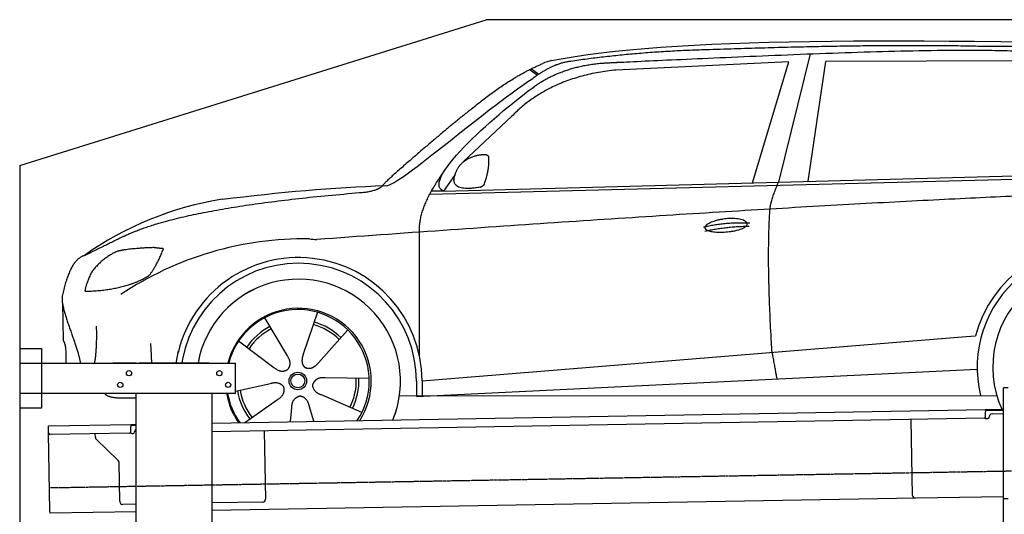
# Model space of a CAD drawing. Header units: millimetres. Extents: x 1073 to 6773, y 5741 to 11866.
# Tile 3 of 4: x 1073 to 4451, y 10169 to 11866. Entities that reach past the tile are written whole.
import ezdxf

# ---------------------------------------------------------------- set-up
doc = ezdxf.new("R2010")
doc.units = ezdxf.units.MM
doc.linetypes.add('GEN3', pattern=[6.25, 5, -1.25])
doc.layers.get('0').update_dxf_attribs({"lineweight": 25})
doc.layers.add('3', color=6, linetype='GEN3', lineweight=25)
doc.layers.add('Car', color=10, linetype='Continuous')

msp = doc.modelspace()

# ---------------------------------------------------------------- linework, layer by layer
for p, q in [((1072.8, 11365.9), (2672.8, 11865.9)), ((5822.8, 11865.9), (2672.8, 11865.9)), ((1072.8, 11365.9), (1072.8, 5915.9)), ((1072.8, 10738), (1147.8, 10738)), ((1147.8, 10738), (1147.8, 10533)), ((1072.8, 10688), (1812.8, 10688)), ((1472.8, 10688), (1392.8, 10688)), ((1472.8, 10688), (1482.8, 10688)), ((1722.8, 10688), (1482.8, 10688)), ((1722.8, 10688), (1732.8, 10688)), ((1732.8, 10688), (1812.8, 10688)), ((1812.8, 10583), (1812.8, 10688)), ((1812.8, 10583), (1072.8, 10583)), ((1472.8, 8708), (1472.8, 10583)), ((1732.8, 8063), (1732.8, 10583)), ((4447.6, 10222.5), (4447.6, 10602.5)), ((4463.6, 10602.5), (4447.6, 10602.5)), ((4447.6, 10222.5), (4447.6, 10602.5)), ((1147.8, 10533), (1072.8, 10533)), ((1732.8, 10482.1), (4386.1, 10528.4)), ((4386.1, 10528.4), (4396.1, 10528.6)), ((4386.1, 10528.4), (4386.2, 10520.4)), ((4396.2, 10524.6), (4386.2, 10524.4)), ((4386.5, 10503.4), (4386.2, 10520.4)), ((4396.1, 10528.6), (4445.9, 10529.4)), ((4447.6, 10525.5), (4396.2, 10524.6)), ((4408.8, 10513.8), (4447.6, 10514.5)), ((1171.6, 10472.3), (1454, 10477.2)), ((1171.7, 10464.3), (1171.6, 10472.3)), ((1454, 10477.2), (1464, 10477.4)), ((1454, 10477.2), (1454.2, 10469.2)), ((1464.1, 10473.4), (1454.1, 10473.2)), ((1464, 10477.4), (1472.8, 10477.5)), ((1472.8, 10473.5), (1464.1, 10473.4)), ((4381.6, 10498.3), (1732.8, 10452.1)), ((4136.2, 10234), (4131.7, 10493.9)), ((4389.1, 10497.4), (4394.1, 10497.5)), ((4399, 10502.6), (4399, 10503.6)), ((1172, 10447.3), (1171.7, 10464.3)), ((1176.7, 10180.3), (1172, 10447.3)), ((1449.6, 10447.1), (1177.1, 10442.4)), ((1332.3, 10433.2), (1332.1, 10445.1)), ((1454.5, 10452.2), (1454.2, 10469.2)), ((1457.1, 10446.3), (1462.1, 10446.3)), ((1467, 10451.4), (1467, 10452.4)), ((1912, 10455.2), (1916.1, 10221.2)), ((1410.8, 10353.4), (1335.3, 10426.2)), ((1416.1, 10212.5), (1413.8, 10346.3)), ((1472.8, 10203.5), (1426.3, 10202.7)), ((4146.4, 10224.2), (1732.8, 10182)), ((1906.2, 10211.1), (1732.8, 10208)), ((4447.6, 10229.4), (4146.4, 10224.2)), ((4447.6, 10222.5), (4447.6, 10219.5)), ((4463.6, 10222.5), (4447.6, 10222.5)), ((4447.6, 10222.5), (4447.6, 10219.5)), ((4463.6, 10222.5), (4447.6, 10222.5)), ((4447.6, 8072.5), (4447.6, 10219.5)), ((1176.8, 10172.3), (1176.7, 10180.3)), ((1472.8, 10177.5), (1176.8, 10172.3))]:
    msp.add_line(p, q)
for centre in [(1447.8, 10653), (1757.8, 10653), (1417.8, 10613), (1787.8, 10613)]:
    msp.add_circle(centre, 9)
for centre, radius, start, end in [((4409, 10503.8), 10, 91, 181), ((4381.5, 10503.3), 5, 271, 1), ((4389, 10502.4), 5, 214.2367, 271), ((4394, 10502.5), 5, 271, 1), ((1177, 10447.4), 5, 181, 271), ((1449.5, 10452.1), 5, 271, 1), ((1457, 10451.3), 5, 214.2367, 271), ((1462, 10451.3), 5, 271, 1), ((1477, 10452.6), 10, 114.7874, 181), ((1342.3, 10433.4), 10, 181, 226), ((1403.8, 10346.2), 10, 1, 46), ((1426.1, 10212.7), 10, 181, 271), ((1906.1, 10221.1), 10, 271, 1), ((4146.2, 10234.2), 10, 181, 271)]:
    msp.add_arc(centre, radius, start, end)
at = {"layer": '3'}
msp.add_line((1175.3, 10260.3), (6230.5, 10348.5), dxfattribs=at)
at = {"layer": 'Car'}
for p, q in [((3784.1, 11748.7), (3676.4, 11308.8)), ((3778, 11311.5), (3837.9, 11722.5)), ((4539.7, 11724.8), (3837.9, 11722.5)), ((2822.7, 11694.9), (2848.7, 11675.4)), ((2828.4, 11697.8), (2853.8, 11678.8)), ((3711.4, 11721), (3118.1, 11693.3)), ((3586.4, 11306.3), (3711.4, 11721)), ((2761.4, 11535.1), (2594.7, 11378.2)), ((2479.8, 11267.4), (5122.3, 11334.6)), ((2526.6, 11277.6), (5177.5, 11349.5)), ((2566.2, 11334.3), (2526.6, 11277.6)), ((2526.6, 11277.6), (2485.3, 11277.5)), ((2444.5, 10711.5), (2444.3, 11137.1)), ((1219.5, 10893.5), (1221.7, 10765.2)), ((1913, 10843.4), (1989.9, 10712.9)), ((2094.8, 10861.9), (2045.8, 10718.7)), ((2198, 10802), (2097.7, 10688.5)), ((2453.3, 10627.1), (4319.9, 10779)), ((4319.9, 10779), (4352.3, 10781.6)), ((1824, 10763.8), (1945.2, 10672.9)), ((1609.6, 10688), (1617.4, 10729.3)), ((1631.7, 10701.3), (1629.1, 10688)), ((2433.7, 10573.6), (4358.1, 10667.1)), ((1812.9, 10591.2), (1933.3, 10617.9)), ((2271.8, 10634.7), (2120.4, 10637.1)), ((2433.7, 10625.9), (2433.7, 10575.5)), ((2453.3, 10627.1), (2453.4, 10574.5)), ((2246.7, 10518.1), (2107.8, 10578.4)), ((2375.5, 10575.5), (4424.7, 10576.6)), ((2444.6, 10574.1), (2444.6, 10575.5)), ((1845.3, 10484.1), (1957.6, 10563)), ((2082.1, 10488.2), (2065.9, 10540.9)), ((2001.6, 10486.8), (2006.2, 10534.8))]:
    msp.add_line(p, q, dxfattribs=at)
for radius in [30.1, 23.6]:
    msp.add_circle((2027, 10626.5), radius, dxfattribs=at)
for centre, radius, start, end in [((2939.5, 11556.6), 174.5, 103.8736, 114.54), ((1944.4, 10141.8), 1122.3, 99.0395, 125.4377), ((2052, 9973.3), 1141.2, 89.2488, 123.6712), ((2091.4, 11229.2), 117.4, 257.9855, 270.1884), ((4761, 10673.7), 422.7, 4.6504, 165.2126), ((2029.1, 10625.7), 424.2, 0.1908, 166.7289), ((4761, 10673.7), 403.4, 0.0315, 193.9312), ((2029.1, 10625.7), 404.6, 0.0315, 169.2374), ((4761, 10673.7), 350, 337.6496, 204.3559), ((4761, 10673.7), 350, 337.6876, 204.3559), ((2029.1, 10625.7), 350, 337.7059, 169.7396), ((2029.1, 10625.7), 350, 337.7439, 169.7038), ((2029.1, 10625.7), 250, 327.3835, 165.5597), ((2027, 10626.5), 245, 326.365, 165.4518), ((2027, 10626.5), 209.6, 117.262, 146.3995), ((2027, 10626.5), 200.6, 45.1152, 74.5463), ((2027, 10626.5), 209.6, 45.262, 74.3995), ((2027, 10626.5), 200.6, 117.1152, 146.5463), ((2027, 10626.5), 200.6, 333.1152, 2.5463), ((2027, 10626.5), 209.6, 333.262, 2.3995), ((2029.1, 10625.7), 250, 189.8244, 214.6165), ((2027, 10626.5), 245, 190.217, 215.635), ((2027, 10626.5), 209.6, 189.262, 218.3995), ((2027, 10626.5), 200.6, 189.1152, 218.5463), ((4761, 10673.7), 403.4, 201.118, 201.688)]:
    msp.add_arc(centre, radius, start, end, dxfattribs=at)
for points, degree in [([(2897.6, 11726), (3308.3, 11804.7), (4068.6, 11805.5), (5241.8, 11773.4)], 3), ([(3427.6, 11762.5), (3184.8, 11755.9), (2956.2, 11722)], 2), ([(4391.8, 11773.5), (4043.2, 11783.6), (3427.6, 11762.5)], 2), ([(5168.4, 11721.1), (4866.2, 11775.7), (4391.8, 11773.5)], 2), ([(2956.2, 11722), (2901.1, 11714.3), (2833.1, 11664.4)], 2), ([(2617.8, 11555.6), (2753, 11668.2), (2867, 11715.3)], 2), ([(3118.1, 11693.3), (2893.5, 11670.3), (2761.4, 11535.1)], 2), ([(2840.2, 11637.8), (2930.9, 11703.4), (3067.5, 11716.8)], 2), ([(2326.3, 11296.7), (2354, 11278.4), (2657.6, 11550.7), (2833.1, 11664.4)], 3), ([(2526.6, 11277.6), (2442.5, 11315.4), (2730.1, 11559.5), (2840.2, 11637.8)], 3), ([(2617.8, 11555.6), (2538.3, 11493), (2438.2, 11406.8), (2311.8, 11298.2), (2317.7, 11296.5)], 4), ([(2574, 11352.2), (2589.7, 11382.9), (2632, 11398.1)], 2), ([(2632, 11398.1), (2660.5, 11404.6), (2673.5, 11403.7)], 2), ([(2665.9, 11299.4), (2685.9, 11352.9), (2682.1, 11397.8)], 2), ([(2673.5, 11403.7), (2679.7, 11397.8), (2682.1, 11397.8)], 2), ([(2652.6, 11291.4), (2530.9, 11269.4), (2574, 11352.2)], 2), ([(2444.3, 11137.1), (2439.7, 11220.6), (2525.4, 11340.2)], 2), ([(1768.1, 11250.2), (1963.9, 11273.4), (2148.7, 11291.4), (2326.3, 11296.7)], 3), ([(5398, 11283.7), (4521.1, 11288.7), (2091.8, 11111.8)], 2), ([(2239, 11272.6), (2294, 11275.9), (2317.4, 11295.4)], 2), ([(2652.6, 11291.4), (2658.6, 11293.3), (2665.9, 11299.4)], 2), ([(3646.9, 11216.1), (3649.2, 11247.1), (3676.4, 11308.8)], 2), ([(1429.2, 11122.4), (1631.1, 11222), (2239, 11272.6)], 2), ([(3653.8, 10724.8), (3634.6, 11037.7), (3646.9, 11216.1)], 2), ([(3418.3, 11154.7), (3493.5, 11172.9), (3577.1, 11168.5)], 2), ([(3423.7, 11140.9), (3497.4, 11156.8), (3575.3, 11157.4)], 2), ([(1429.2, 11122.4), (1296.6, 11057)], 1), ([(1533.1, 11083.9), (1446.9, 11081.3), (1406.5, 11070.8)], 2), ([(1518.5, 10990), (1545.4, 11026.2), (1565.9, 11080.2)], 2), ([(1565.9, 11080.2), (1548.1, 11081.7), (1533.1, 11083.9)], 2), ([(1296.6, 11057), (1246.7, 11045.8), (1220.4, 10925)], 2), ([(1406.5, 11070.8), (1353.3, 11046.2), (1318.1, 10997.7)], 2), ([(1318.1, 10997.7), (1298.4, 10954.2), (1296.7, 10936.1)], 2), ([(1298, 10933.8), (1442.4, 10938.6), (1518.5, 10990)], 2), ([(1220.4, 10925), (1206.4, 10887.9), (1253.6, 10787.5), (1274.8, 10730.2), (1280.5, 10688)], 4), ([(1296.7, 10936.1), (1300.1, 10936), (1298, 10933.8)], 2), ([(1330.2, 10688), (1339.1, 10740.9), (1336.4, 10814.1)], 2), ([(1221.7, 10765.2), (1233.2, 10751.5), (1231.2, 10688)], 2), ([(1526, 10688), (1524.9, 10718.1), (1522.6, 10754.8)], 2), ([(1989.9, 10712.9), (2008.4, 10686.9), (1992, 10665.6)], 2), ([(2045.8, 10718.7), (2041.5, 10706), (2037.8, 10691.9), (2042.4, 10678.2), (2053.3, 10671.9)], 4), ([(3653.8, 10724.8), (3665, 10660.1), (3670.5, 10633.7)], 2), ([(2097.7, 10688.5), (2088.9, 10678.5), (2078.5, 10668.3), (2064.3, 10665.5), (2053.3, 10671.9)], 4), ([(1945.2, 10672.9), (1969, 10651.6), (1992, 10665.6)], 2), ([(1933.3, 10617.9), (1963.8, 10627.5), (1979, 10605.3)], 2), ([(2107.8, 10578.4), (2077.5, 10588.6), (2078.3, 10615.4)], 2), ([(2120.4, 10637.1), (2088.6, 10640.2), (2078.3, 10615.4)], 2), ([(1957.6, 10563), (1985.2, 10579.2), (1979, 10605.3)], 2), ([(2006.2, 10534.8), (2006.5, 10566.7), (2032.3, 10574.3)], 2), ([(2065.9, 10540.9), (2059.1, 10572.1), (2032.3, 10574.3)], 2)]:
    msp.add_open_spline(points, degree=degree, dxfattribs=at)
for points, degree, knots in [([(3067.5, 11716.8), (3094.4, 11718.3), (3233.3, 11725.1), (4253.9, 11772.4), (4874.1, 11782.5), (5347.2, 11635.1), (5314.8, 11447.8)], 4, [0.0821318, 0.0821318, 0.0821318, 0.0821318, 0.0821318, 0.258851, 0.508851, 1, 1, 1, 1, 1]), ([(3423.5, 11151.6), (3422.5, 11159.8), (3443.2, 11176.5), (3525.5, 11198.1), (3619, 11166.7), (3533.3, 11133.5), (3448.5, 11132.7), (3424.5, 11143.4), (3423.5, 11151.6)], 5, [0, 0, 0, 0, 0, 0, 0.300106, 0.500106, 0.700106, 1, 1, 1, 1, 1, 1]), ([(1472.7, 10568), (1449.4, 10567.2), (1410.4, 10565), (1381.3, 10569.1), (1367.3, 10578.9), (1365.4, 10583)], 4, [0.0956337, 0.0956337, 0.0956337, 0.0956337, 0.0956337, 0.5978658, 0.8437477, 0.8437477, 0.8437477, 0.8437477, 0.8437477])]:
    msp.add_open_spline(points, degree=degree, knots=knots, dxfattribs=at)

doc.saveas('drawing.dxf')
